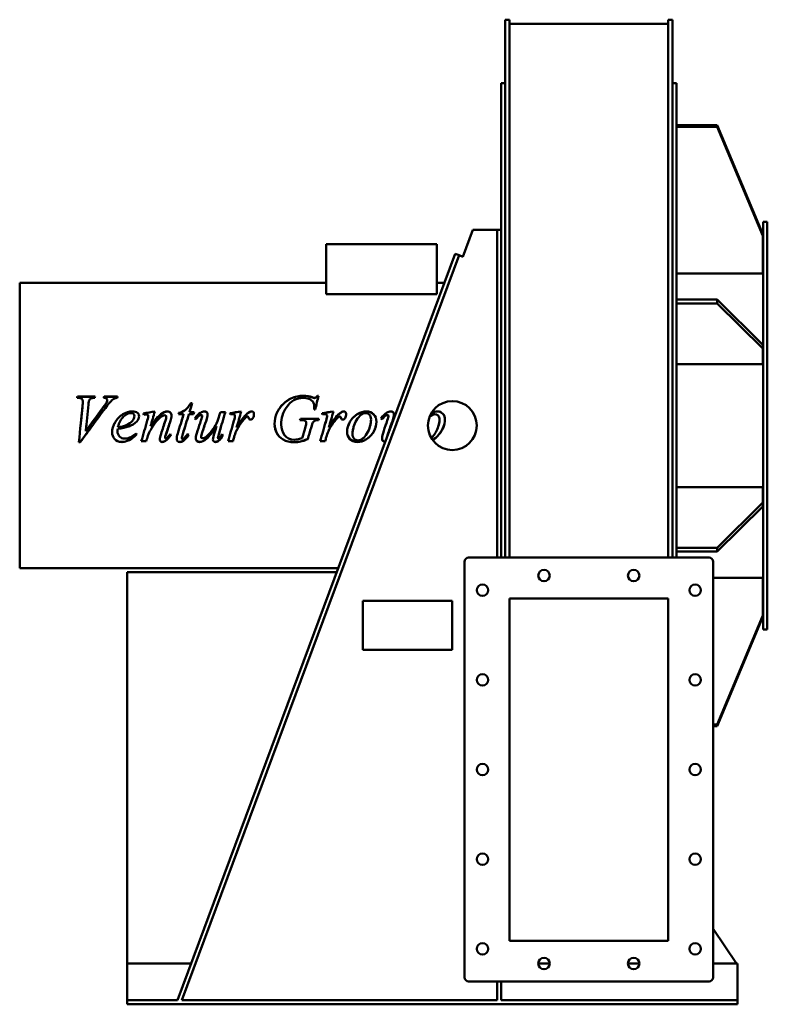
# Model space of a CAD drawing. Header units: millimetres. Extents: x 591 to 1509, y 139 to 1346.
import ezdxf

# ---------------------------------------------------------------- set-up
doc = ezdxf.new("R2010")
doc.units = ezdxf.units.MM
doc.header["$LTSCALE"] = 5
doc.layers.add('Widoczne (ISO)', color=7, linetype='Continuous', lineweight=50)

msp = doc.modelspace()

# ---------------------------------------------------------------- linework, layer by layer
at = {"layer": 'Widoczne (ISO)'}
for p, q in [((1187.2, 1346.5), (1187.2, 890.1)), ((1192.2, 1346.5), (1187.2, 1346.5)), ((1192.2, 890.1), (1192.2, 1346.5)), ((1192.2, 1341.5), (1387.2, 1341.5)), ((1387.2, 1346.5), (1387.2, 890.1)), ((1392.2, 1346.5), (1387.2, 1346.5)), ((1392.2, 890.1), (1392.2, 1346.5)), ((1182.2, 686.5), (1182.2, 1268.5)), ((1187.2, 1268.5), (1182.2, 1268.5)), ((1397.2, 1268.5), (1392.2, 1268.5)), ((1397.2, 686.5), (1397.2, 1268.5)), ((1447.2, 1217.2), (1397.2, 1217.2)), ((1397.2, 1215.2), (1447.2, 1215.2)), ((1503.2, 1083.2), (1447.2, 1217.2)), ((1447.2, 1217.2), (1447.2, 1215.2)), ((1447.2, 1215.2), (1503.2, 1081.3)), ((1135, 1055.7), (1147.2, 1088.5)), ((1147.2, 1088.5), (1177.2, 1088.5)), ((1177.2, 686.5), (1177.2, 1088.5)), ((1182.2, 1088.5), (1177.2, 1088.5)), ((1503.7, 1098.5), (1503.7, 598.5)), ((1503.7, 1098.5), (1508.7, 1098.5)), ((1508.7, 1098.5), (1508.7, 598.5)), ((1503.2, 1083.2), (1503.2, 1081.3)), ((1503.2, 1081.3), (1503.2, 1035.1)), ((1103.1, 1071.3), (967.3, 1071.3)), ((967.3, 1009.9), (967.3, 1071.3)), ((1103.1, 1009.9), (1103.1, 1071.3)), ((784.8, 143.5), (1125.7, 1059.2)), ((1130.4, 1057.4), (790.2, 143.5)), ((1125.7, 1059.2), (1130.4, 1057.4)), ((1135, 1055.7), (1130.4, 1057.4)), ((1135, 1055.7), (1135, 1055.7)), ((1135.1, 1055.7), (1135, 1055.7)), ((1135, 1055.7), (1135.1, 1055.7)), ((1503.7, 1051.5), (1503.2, 1051.5)), ((1503.2, 1035.1), (1397.2, 1035.1)), ((591.3, 1023.5), (591.3, 673.5)), ((591.3, 1023.5), (967.3, 1023.5)), ((1103.1, 1023.5), (1112.4, 1023.5)), ((1103.1, 1009.9), (967.3, 1009.9)), ((1447.2, 1003.1), (1397.2, 1003.1)), ((1503.2, 947.6), (1447.2, 1003.1)), ((1447.2, 1003.1), (1447.2, 998.5)), ((1397.2, 998.5), (1447.2, 998.5)), ((1447.2, 998.5), (1503.2, 943)), ((1503.2, 947.6), (1503.2, 943)), ((1503.2, 943), (1503.2, 923.9)), ((1503.2, 923.9), (1397.2, 923.9)), ((663.2, 882.5), (661.7, 882.5)), ((662.1, 884), (683.8, 884)), ((662.1, 883.8), (662.1, 884)), ((662.1, 883.8), (683.8, 883.8)), ((694.9, 884), (711.4, 884)), ((694.9, 883.8), (694.9, 884)), ((694.9, 883.8), (711.3, 883.8)), ((950.2, 883.1), (950.2, 883.3)), ((956.6, 885), (956.6, 885.2)), ((956.6, 885.2), (958, 885.2)), ((956.6, 885), (958, 885)), ((1187.2, 890.1), (1187.2, 851.7)), ((1192.2, 851.7), (1192.2, 890.1)), ((1387.2, 890.1), (1387.2, 851.7)), ((1392.2, 851.7), (1392.2, 890.1)), ((668.8, 878.2), (668.8, 878.3)), ((698.2, 877.4), (698.2, 877.5)), ((698.8, 879.5), (698.8, 879.7)), ((801.2, 875.8), (801.2, 876)), ((801.2, 876), (803, 876)), ((801.2, 875.8), (802.9, 875.8)), ((952.8, 872.4), (952.8, 872.6)), ((732.1, 860), (732.1, 860.1)), ((749.1, 860.1), (749.1, 860.2)), ((771.1, 859.3), (771.1, 859.3)), ((792.4, 862.4), (786.2, 862.4)), ((786.6, 863.9), (786.6, 864)), ((792.4, 862.3), (792.4, 862.4)), ((804.6, 862.4), (798.9, 862.4)), ((799.7, 865), (805.3, 865)), ((799.7, 864.9), (799.7, 865)), ((799.7, 864.9), (805.3, 864.9)), ((813, 864.1), (813, 864.2)), ((815.2, 860.3), (815.2, 860.3)), ((836.6, 861.6), (836.6, 861.6)), ((837.5, 864.9), (837.5, 865)), ((837.5, 865), (843.7, 865)), ((837.5, 864.9), (843.7, 864.9)), ((855.4, 860.6), (855.4, 860.7)), ((953.9, 868.1), (952.5, 868.1)), ((968.5, 860.6), (968.5, 860.7)), ((1041.6, 864.1), (1041.6, 864.2)), ((1043.8, 860.3), (1043.8, 860.3)), ((721.8, 848.9), (721.8, 848.9)), ((724.5, 847.2), (724.5, 847.2)), ((751.9, 847.7), (751.9, 847.7)), ((832.8, 848), (832.8, 848)), ((936.3, 855.3), (935.2, 855.3)), ((935.7, 856.9), (958.5, 856.9)), ((935.7, 856.8), (935.7, 856.9)), ((935.7, 856.8), (958.5, 856.8)), ((942.9, 851.9), (942.9, 851.9)), ((948.9, 845.8), (948.9, 845.8)), ((1187.2, 686.5), (1187.2, 851.7)), ((1192.2, 686.5), (1192.2, 851.7)), ((1387.2, 686.5), (1387.2, 851.7)), ((1392.2, 686.5), (1392.2, 851.7)), ((672.3, 841.8), (672.3, 841.8)), ((711.3, 841.2), (711.3, 841.2)), ((711.5, 844.6), (711.5, 844.6)), ((748.6, 836), (748.6, 836)), ((769.7, 833.8), (769.7, 833.8)), ((791.5, 838.6), (791.5, 838.6)), ((813.8, 834.6), (813.8, 834.6)), ((834.6, 833.7), (834.6, 833.6)), ((854.4, 834.5), (854.4, 834.4)), ((856.3, 839.9), (856.3, 839.9)), ((967.5, 834.5), (967.5, 834.4)), ((969.4, 839.9), (969.4, 839.9)), ((665.4, 828), (663.9, 828)), ((665.4, 828.2), (664, 828.2)), ((665.4, 828.2), (665.4, 828)), ((746.6, 829.4), (740.5, 829.4)), ((746.6, 829.3), (740.5, 829.3)), ((746.6, 829.4), (746.6, 829.3)), ((790.2, 833.4), (790.2, 833.3)), ((792.1, 829.9), (792.1, 829.8)), ((835.2, 829.8), (835.2, 829.7)), ((853.1, 829.4), (846.9, 829.4)), ((853.1, 829.3), (846.9, 829.3)), ((853.1, 829.4), (853.1, 829.3)), ((944.8, 832.1), (944.8, 832)), ((966.2, 829.4), (960, 829.4)), ((966.2, 829.3), (960, 829.3)), ((966.2, 829.4), (966.2, 829.3)), ((1397.2, 773.1), (1503.2, 773.1)), ((1503.2, 773.1), (1503.2, 754)), ((1503.2, 754), (1447.2, 698.5)), ((1447.2, 693.9), (1503.2, 749.4)), ((1503.2, 754), (1503.2, 749.4)), ((1447.2, 698.5), (1397.2, 698.5)), ((1397.2, 693.9), (1447.2, 693.9)), ((1447.2, 698.5), (1447.2, 693.9)), ((1137.2, 681.5), (1137.2, 171.5)), ((1437.2, 686.5), (1142.2, 686.5)), ((1442.2, 171.5), (1442.2, 681.5)), ((591.3, 673.5), (982.1, 673.5)), ((980.2, 668.5), (723.2, 668.5)), ((723.2, 188.5), (723.2, 668.5)), ((1442.2, 661.9), (1503.2, 661.9)), ((1503.2, 661.9), (1503.2, 615.7)), ((1503.7, 645.5), (1503.2, 645.5)), ((1012.2, 573.5), (1012.2, 633.5)), ((1012.2, 633.5), (1122.2, 633.5)), ((1122.2, 633.5), (1122.2, 573.5)), ((1192.2, 216.5), (1192.2, 636.5)), ((1192.2, 636.5), (1387.2, 636.5)), ((1387.2, 636.5), (1387.2, 216.5)), ((1503.2, 615.7), (1447.2, 481.8)), ((1447.2, 479.8), (1503.2, 613.8)), ((1503.2, 615.7), (1503.2, 613.8)), ((1503.7, 598.5), (1508.7, 598.5)), ((1122.2, 573.5), (1012.2, 573.5)), ((1447.2, 481.8), (1442.2, 481.8)), ((1442.2, 479.8), (1447.2, 479.8)), ((1447.2, 481.8), (1447.2, 479.8)), ((1442.2, 231.1), (1471, 188.5)), ((1387.2, 216.5), (1192.2, 216.5)), ((801.6, 188.5), (723.2, 188.5)), ((723.2, 188.5), (723.2, 143.5)), ((1241.7, 188.5), (1227.7, 188.5)), ((1351.7, 188.5), (1337.7, 188.5)), ((1472.2, 188.5), (1442.2, 188.5)), ((1472.2, 143.5), (1472.2, 188.5)), ((1142.2, 166.5), (1437.2, 166.5)), ((1177.2, 143.5), (1177.2, 166.5)), ((1182.2, 143.5), (1182.2, 166.5)), ((784.8, 143.5), (723.2, 143.5)), ((723.2, 138.5), (723.2, 143.5)), ((1472.2, 138.5), (723.2, 138.5)), ((1177.2, 143.5), (790.2, 143.5)), ((1472.2, 143.5), (1182.2, 143.5)), ((1472.2, 138.5), (1472.2, 143.5))]:
    msp.add_line(p, q, dxfattribs=at)
for centre, radius in [((1122.2, 848.5), 30), ((1234.7, 664.5), 7), ((1344.7, 664.5), 7), ((1159.2, 646.5), 7), ((1420.2, 646.5), 7), ((1159.2, 536.5), 7), ((1420.2, 536.5), 7), ((1159.2, 426.5), 7), ((1420.2, 426.5), 7), ((1159.2, 316.5), 7), ((1420.2, 316.5), 7), ((1159.2, 206.5), 7), ((1420.2, 206.5), 7), ((1234.7, 188.5), 7), ((1344.7, 188.5), 7)]:
    msp.add_circle(centre, radius, dxfattribs=at)
for centre, start, end in [((1142.2, 681.5), 90, 180), ((1437.2, 681.5), 0, 90), ((1142.2, 171.5), 180, 270), ((1437.2, 171.5), 270, 0)]:
    msp.add_arc(centre, 5, start, end, dxfattribs=at)
for points in [[(661.7, 882.5), (661.8, 883), (662, 883.5), (662.1, 884)], [(661.7, 882.5), (661.9, 883), (662, 883.4), (662.1, 883.8)], [(683.8, 884), (683.7, 883.5), (683.5, 883), (683.4, 882.5)], [(694.4, 882.5), (694.6, 883), (694.7, 883.5), (694.9, 884)], [(694.5, 882.5), (694.6, 883), (694.8, 883.4), (694.9, 883.8)], [(711, 882.5), (709.7, 882.4), (708.6, 882.2), (707.8, 881.8)], [(711.4, 884), (711.3, 883.5), (711.1, 883), (711, 882.5)], [(939.5, 882.5), (931, 882.5), (924, 878.7), (918.6, 870.9)], [(924.2, 881.8), (929.1, 884.1), (934.2, 885.2), (939.5, 885.2)], [(924.2, 881.6), (929.1, 883.9), (934.2, 885), (939.5, 885)], [(939.5, 885.2), (943.4, 885.2), (947, 884.6), (950.2, 883.3)], [(939.5, 885), (943.4, 885), (947, 884.4), (950.2, 883.1)], [(950.2, 883.3), (951.5, 882.8), (952.4, 882.5), (953, 882.5)], [(950.2, 883.1), (951.5, 882.6), (952.4, 882.3), (953, 882.3)], [(958, 885.2), (956.7, 879.6), (955.3, 873.9), (953.9, 868.1)], [(663.9, 828), (665.5, 843.2), (667, 858.6), (668.5, 873.7)], [(696.4, 870), (686.1, 856.1), (675.7, 842), (665.4, 828)], [(666, 848.5), (666.8, 856.9), (667.6, 865.3), (668.5, 873.5)], [(668.5, 873.7), (668.7, 876), (668.8, 877.5), (668.8, 878.3)], [(668.5, 873.5), (668.7, 875.8), (668.8, 877.4), (668.8, 878.2)], [(675.6, 874.5), (674.5, 863.7), (673.4, 852.7), (672.3, 841.8)], [(672.3, 841.8), (679.5, 851.5), (686.7, 861.3), (693.8, 871)], [(676.4, 879.5), (676.2, 878.9), (675.9, 877.2), (675.6, 874.5)], [(677.3, 848.5), (682.8, 856), (688.3, 863.5), (693.8, 870.9)], [(693.8, 871), (696.2, 874.2), (697.6, 876.3), (698.2, 877.5)], [(693.8, 870.9), (696.2, 874), (697.6, 876.2), (698.2, 877.4)], [(698.2, 877.5), (698.6, 878.4), (698.8, 879.1), (698.8, 879.7)], [(698.2, 877.4), (698.6, 878.2), (698.8, 878.9), (698.8, 879.5)], [(803, 876), (801.9, 872.3), (800.8, 868.7), (799.7, 865)], [(918.6, 870.9), (914.3, 864.7), (912.2, 857.7), (912.2, 850)], [(952.5, 868.1), (952.7, 870.1), (952.8, 871.6), (952.8, 872.6)], [(952.5, 868.1), (952.7, 870.1), (952.8, 871.5), (952.8, 872.4)], [(737.8, 860.1), (737.8, 857.8), (736.9, 855.7), (735.1, 853.6)], [(743.2, 863.4), (747.8, 864.3), (752.5, 865.1), (757.1, 865.9)], [(743.2, 863.3), (747.8, 864.2), (752.5, 865), (757.1, 865.8)], [(743.5, 861.9), (743.4, 862.4), (743.3, 862.9), (743.2, 863.4)], [(745, 862.2), (744.5, 862.1), (744, 862), (743.5, 861.9)], [(746.7, 862.3), (746.4, 862.3), (745.8, 862.3), (745, 862.2)], [(747.8, 854.7), (748.7, 857.7), (749.1, 859.5), (749.1, 860.2)], [(747.8, 854.6), (748.7, 857.6), (749.1, 859.5), (749.1, 860.1)], [(757.1, 865.9), (755.4, 859.9), (753.6, 853.8), (751.9, 847.7)], [(769.1, 861.2), (768.3, 861.2), (767.3, 860.9), (766.2, 860.2)], [(770.1, 854.6), (770.8, 856.6), (771.1, 858.2), (771.1, 859.3)], [(770.1, 854.6), (770.8, 856.7), (771.1, 858.2), (771.1, 859.3)], [(777.6, 860.6), (777.6, 859), (777.1, 856.9), (776.3, 854.2)], [(785.3, 839), (787.6, 846.8), (790, 854.6), (792.4, 862.4)], [(786.2, 862.4), (786.3, 862.9), (786.4, 863.5), (786.6, 864)], [(786.2, 862.4), (786.3, 862.9), (786.4, 863.4), (786.6, 863.9)], [(788.2, 848.5), (789.6, 853.1), (791, 857.7), (792.4, 862.3)], [(798.9, 862.4), (796.4, 854.5), (794, 846.5), (791.5, 838.6)], [(805.3, 865), (805.1, 864.1), (804.9, 863.3), (804.6, 862.4)], [(806, 857.3), (808.2, 860.4), (810.6, 862.7), (813, 864.2)], [(806, 857.3), (808.3, 860.4), (810.6, 862.6), (813, 864.1)], [(813, 864.2), (814.9, 865.3), (816.7, 865.9), (818.2, 865.9)], [(813, 864.1), (814.9, 865.3), (816.7, 865.8), (818.2, 865.8)], [(813.7, 854.7), (814.7, 857.7), (815.2, 859.5), (815.2, 860.3)], [(813.7, 854.7), (814.7, 857.7), (815.2, 859.6), (815.2, 860.3)], [(821.9, 861.9), (821.9, 860.4), (821.3, 857.9), (820, 854.1)], [(843.7, 865), (841.2, 856.8), (838.7, 848.7), (836.3, 840.5)], [(836.6, 861.6), (836.9, 862.8), (837.2, 863.9), (837.5, 865)], [(836.6, 861.6), (836.9, 862.7), (837.2, 863.8), (837.5, 864.9)], [(849.3, 863.7), (853.9, 864.4), (858.5, 865.2), (863.1, 865.9)], [(849.3, 863.6), (853.9, 864.3), (858.5, 865.1), (863.1, 865.8)], [(849.8, 862.2), (849.6, 862.7), (849.4, 863.2), (849.3, 863.7)], [(852.8, 862.6), (852.2, 862.6), (851.2, 862.5), (849.8, 862.2)], [(854.8, 861.9), (854.3, 862.4), (853.6, 862.6), (852.8, 862.6)], [(854.1, 854.5), (855, 857.4), (855.4, 859.5), (855.4, 860.7)], [(854.1, 854.4), (855, 857.3), (855.4, 859.4), (855.4, 860.6)], [(855.4, 860.7), (855.4, 861.2), (855.2, 861.6), (854.8, 861.9)], [(863.1, 865.9), (861.2, 859.4), (859.4, 852.8), (857.5, 846.2)], [(857.5, 846.2), (862.3, 854.3), (866.6, 860), (870.5, 863.2)], [(858.8, 848.5), (863.1, 855.3), (867, 860.2), (870.5, 863.1)], [(869.7, 859.4), (869, 859), (868, 858), (866.6, 856.2)], [(871, 859.7), (870.6, 859.7), (870.1, 859.6), (869.7, 859.4)], [(870.5, 863.2), (872.7, 865), (874.5, 865.9), (875.9, 865.9)], [(870.5, 863.1), (872.7, 864.9), (874.5, 865.8), (875.9, 865.8)], [(871.8, 859.4), (871.6, 859.6), (871.3, 859.7), (871, 859.7)], [(872.2, 858.4), (872.1, 858.9), (872, 859.3), (871.8, 859.4)], [(877.4, 857.8), (876.8, 856.5), (875.8, 855.9), (874.6, 855.9)], [(878.8, 862.8), (878.8, 861.1), (878.3, 859.4), (877.4, 857.8)], [(962.4, 863.7), (967, 864.4), (971.6, 865.2), (976.2, 865.9)], [(962.4, 863.6), (967, 864.3), (971.6, 865.1), (976.2, 865.8)], [(962.9, 862.2), (962.7, 862.7), (962.5, 863.2), (962.4, 863.7)], [(965.9, 862.6), (965.3, 862.6), (964.3, 862.5), (962.9, 862.2)], [(967.9, 861.9), (967.4, 862.4), (966.7, 862.6), (965.9, 862.6)], [(967.2, 854.5), (968.1, 857.4), (968.5, 859.5), (968.5, 860.7)], [(967.2, 854.4), (968.1, 857.3), (968.5, 859.4), (968.5, 860.6)], [(968.5, 860.7), (968.5, 861.2), (968.3, 861.6), (967.9, 861.9)], [(976.2, 865.9), (974.4, 859.4), (972.5, 852.8), (970.6, 846.2)], [(970.6, 846.2), (975.4, 854.3), (979.7, 860), (983.6, 863.2)], [(971.9, 848.5), (976.2, 855.3), (980.1, 860.2), (983.6, 863.1)], [(982.8, 859.4), (982.1, 859), (981.1, 858), (979.7, 856.2)], [(984.1, 859.7), (983.7, 859.7), (983.2, 859.6), (982.8, 859.4)], [(983.6, 863.2), (985.8, 865), (987.6, 865.9), (989, 865.9)], [(983.6, 863.1), (985.8, 864.9), (987.6, 865.8), (989, 865.8)], [(984.9, 859.4), (984.7, 859.6), (984.4, 859.7), (984.1, 859.7)], [(985.3, 858.4), (985.2, 858.9), (985.1, 859.3), (984.9, 859.4)], [(990.5, 857.8), (989.9, 856.5), (988.9, 855.9), (987.7, 855.9)], [(991.9, 862.8), (991.9, 861.1), (991.4, 859.4), (990.5, 857.8)], [(1034.6, 857.3), (1036.8, 860.4), (1039.2, 862.7), (1041.6, 864.2)], [(1034.6, 857.3), (1036.8, 860.4), (1039.2, 862.6), (1041.6, 864.1)], [(1041.6, 864.2), (1043.5, 865.3), (1045.2, 865.9), (1046.8, 865.9)], [(1041.6, 864.1), (1043.5, 865.3), (1045.2, 865.8), (1046.8, 865.8)], [(1042.3, 854.7), (1043.3, 857.7), (1043.8, 859.5), (1043.8, 860.3)], [(1042.3, 854.7), (1043.3, 857.7), (1043.8, 859.6), (1043.8, 860.3)], [(1050.5, 861.9), (1050.5, 860.4), (1049.9, 857.9), (1048.6, 854.1)], [(1101.3, 862.4), (1098.9, 862.4), (1096.6, 861.3), (1094.2, 859.1)], [(680.5, 848.5), (675.5, 841.7), (670.5, 834.9), (665.4, 828.2)], [(673, 848.5), (672.8, 846.3), (672.6, 844), (672.3, 841.8)], [(724.5, 847.2), (721.4, 846.1), (717.1, 845.2), (711.5, 844.6)], [(724.5, 847.2), (721.4, 846.1), (717.1, 845.2), (711.5, 844.6)], [(711.8, 846.5), (715.9, 847), (719.2, 847.8), (721.8, 848.9)], [(712.4, 848.5), (712.2, 847.9), (712, 847.2), (711.8, 846.6)], [(711.8, 846.6), (711.8, 846.6), (711.8, 846.6), (711.8, 846.6)], [(720.9, 848.5), (721.2, 848.6), (721.5, 848.7), (721.8, 848.9)], [(735.1, 853.6), (732.7, 851), (729.2, 848.8), (724.5, 847.2)], [(727.8, 848.5), (726.8, 848), (725.7, 847.6), (724.5, 847.2)], [(740.5, 829.3), (743, 837.7), (745.4, 846.2), (747.8, 854.7)], [(746.1, 848.5), (746.6, 850.5), (747.2, 852.6), (747.8, 854.6)], [(752.1, 848.5), (752, 848.2), (752, 847.9), (751.9, 847.7)], [(755.2, 848.5), (754.2, 847), (753.1, 845.3), (752, 843.5)], [(764.7, 838.3), (766.5, 843.8), (768.3, 849.2), (770.1, 854.6)], [(768, 848.5), (768.7, 850.5), (769.4, 852.6), (770.1, 854.6)], [(776.3, 854.2), (774.4, 848.6), (772.5, 842.9), (770.7, 837.3)], [(774.4, 848.5), (773.1, 844.8), (771.9, 841.1), (770.7, 837.4)], [(794.6, 848.5), (793.6, 845.2), (792.5, 841.9), (791.5, 838.6)], [(807.3, 856.4), (806.9, 856.7), (806.4, 857), (806, 857.3)], [(809.5, 842.2), (810.9, 846.4), (812.3, 850.5), (813.7, 854.7)], [(811.6, 848.5), (812.3, 850.6), (813, 852.6), (813.7, 854.7)], [(820, 854.1), (818.6, 849.8), (817.1, 845.5), (815.6, 841.2)], [(818.1, 848.5), (817.3, 846.1), (816.4, 843.7), (815.6, 841.2)], [(828.9, 835.1), (829.4, 837), (830.7, 841.3), (832.8, 848)], [(838.7, 848.5), (837.9, 845.8), (837.1, 843.2), (836.3, 840.5)], [(846.9, 829.3), (849.3, 837.6), (851.7, 846.1), (854.1, 854.5)], [(852.4, 848.5), (853, 850.5), (853.5, 852.4), (854.1, 854.4)], [(859.2, 846), (858.1, 844.2), (857.1, 842.2), (856.3, 839.9)], [(859.2, 846), (858.1, 844.2), (857.1, 842.1), (856.3, 839.9)], [(858.1, 848.5), (857.9, 847.7), (857.7, 847), (857.5, 846.2)], [(857.5, 846.2), (857.5, 846.2), (857.5, 846.3), (857.5, 846.3)], [(866.6, 856.2), (864.3, 853.6), (861.9, 850.2), (859.2, 846)], [(860.9, 848.5), (860.3, 847.7), (859.8, 846.9), (859.2, 846)], [(912.2, 850), (912.2, 849.5), (912.2, 849), (912.2, 848.5)], [(935.2, 855.3), (935.4, 855.8), (935.5, 856.4), (935.7, 856.9)], [(935.2, 855.3), (935.4, 855.8), (935.5, 856.3), (935.7, 856.8)], [(941.9, 854.1), (940.7, 854.9), (938.9, 855.3), (936.3, 855.3)], [(938, 833.1), (939.4, 837.8), (940.7, 842.5), (942, 847.2)], [(942.9, 851.9), (942.9, 852.9), (942.6, 853.6), (941.9, 854.1)], [(942, 847.2), (942.6, 849.2), (942.9, 850.7), (942.9, 851.9)], [(942.4, 848.5), (942.7, 849.9), (942.9, 851), (942.9, 851.9)], [(948.9, 845.8), (947.5, 841.2), (946.2, 836.6), (944.8, 832.1)], [(948.9, 845.8), (947.5, 841.2), (946.2, 836.6), (944.8, 832)], [(951.1, 852.2), (950.6, 851.5), (949.9, 849.4), (948.9, 845.8)], [(949.7, 848.5), (949.4, 847.7), (949.2, 846.8), (948.9, 845.8)], [(958.5, 856.9), (958.4, 856.4), (958.2, 855.8), (958.1, 855.3)], [(960, 829.3), (962.4, 837.6), (964.8, 846.1), (967.2, 854.5)], [(965.5, 848.5), (966.1, 850.5), (966.6, 852.4), (967.2, 854.4)], [(972.3, 846), (971.2, 844.2), (970.2, 842.2), (969.4, 839.9)], [(972.3, 846), (971.2, 844.2), (970.2, 842.1), (969.4, 839.9)], [(971.2, 848.5), (971, 847.7), (970.8, 847), (970.6, 846.2)], [(970.6, 846.2), (970.6, 846.2), (970.6, 846.3), (970.6, 846.3)], [(979.7, 856.2), (977.4, 853.6), (975, 850.2), (972.3, 846)], [(974, 848.5), (973.4, 847.7), (972.9, 846.9), (972.3, 846)], [(1001.5, 848.5), (1000.3, 845.1), (999.7, 841.8), (999.7, 838.4)], [(1021.4, 848.5), (1022.1, 851), (1022.4, 853.5), (1022.4, 856)], [(1022.4, 856), (1022.4, 856), (1022.4, 856), (1022.4, 856)], [(1035.9, 856.4), (1035.4, 856.7), (1035, 857), (1034.6, 857.3)], [(1038.1, 842.2), (1039.5, 846.4), (1040.9, 850.5), (1042.3, 854.7)], [(1040.2, 848.5), (1040.9, 850.6), (1041.6, 852.6), (1042.3, 854.7)], [(1048.6, 854.1), (1047.1, 849.8), (1045.7, 845.5), (1044.2, 841.2)], [(1046.7, 848.5), (1045.9, 846.1), (1045, 843.7), (1044.2, 841.2)], [(1105.3, 848.5), (1106, 850.9), (1106.4, 853.3), (1106.4, 855.7)], [(1106.4, 855.7), (1106.4, 855.7), (1106.4, 855.7), (1106.4, 855.7)], [(711.5, 844.6), (711.4, 843.3), (711.3, 842.1), (711.3, 841.2)], [(711.5, 844.6), (711.4, 843.2), (711.3, 842.1), (711.3, 841.2)], [(734.9, 837.8), (728.5, 831.5), (722.4, 828.3), (716.6, 828.3)], [(734.1, 839), (734.4, 838.6), (734.7, 838.2), (734.9, 837.8)], [(748.6, 836), (747.9, 833.8), (747.2, 831.6), (746.6, 829.4)], [(748.6, 836), (747.9, 833.7), (747.2, 831.5), (746.6, 829.3)], [(752, 843.5), (750.6, 841.2), (749.5, 838.7), (748.6, 836)], [(752, 843.5), (750.6, 841.2), (749.5, 838.7), (748.6, 836)], [(763.1, 831.7), (763.1, 833), (763.6, 835.2), (764.7, 838.3)], [(770.7, 837.4), (770, 835.4), (769.7, 834.3), (769.7, 833.8)], [(770.7, 837.3), (770, 835.4), (769.7, 834.2), (769.7, 833.8)], [(777, 837.4), (774.6, 833.9), (772.4, 831.4), (770.3, 830)], [(777, 837.3), (774.6, 833.8), (772.4, 831.3), (770.3, 829.9)], [(771.6, 833), (772.9, 834.1), (774.3, 835.8), (775.8, 838.1)], [(775.8, 838.1), (776.2, 837.8), (776.6, 837.6), (777, 837.3)], [(783.9, 832.3), (783.9, 833.7), (784.3, 836), (785.3, 839)], [(791.5, 838.6), (790.6, 835.9), (790.2, 834.2), (790.2, 833.4)], [(791.5, 838.6), (790.6, 835.8), (790.2, 834.1), (790.2, 833.3)], [(798.7, 837.3), (796.4, 833.7), (794.2, 831.3), (792.1, 829.9)], [(798.7, 837.3), (796.4, 833.7), (794.2, 831.2), (792.1, 829.8)], [(793.5, 833.3), (794.1, 833.8), (795.4, 835.5), (797.4, 838.2)], [(797.4, 838.2), (797.8, 837.9), (798.3, 837.6), (798.7, 837.3)], [(807.3, 832.9), (807.3, 834.9), (808, 838), (809.5, 842.2)], [(815.6, 841.2), (814.4, 837.8), (813.8, 835.6), (813.8, 834.6)], [(815.6, 841.2), (814.4, 837.7), (813.8, 835.5), (813.8, 834.6)], [(828.4, 831.5), (828.4, 832.4), (828.6, 833.7), (828.9, 835.1)], [(836.3, 840.5), (835.2, 836.9), (834.6, 834.6), (834.6, 833.7)], [(836.3, 840.5), (835.2, 836.8), (834.6, 834.5), (834.6, 833.6)], [(840.9, 836.9), (839.1, 833.6), (837.2, 831.3), (835.2, 829.8)], [(840.9, 836.8), (839.1, 833.6), (837.2, 831.2), (835.2, 829.7)], [(839.7, 837.8), (840.1, 837.5), (840.5, 837.2), (840.9, 836.8)], [(854.4, 834.5), (853.9, 832.8), (853.5, 831.1), (853.1, 829.4)], [(854.4, 834.4), (853.9, 832.7), (853.5, 831), (853.1, 829.3)], [(856.3, 839.9), (855.2, 836.9), (854.5, 835.1), (854.4, 834.5)], [(856.3, 839.9), (855.2, 836.8), (854.5, 835), (854.4, 834.4)], [(967.5, 834.5), (967, 832.8), (966.6, 831.1), (966.2, 829.4)], [(967.5, 834.4), (967, 832.7), (966.6, 831), (966.2, 829.3)], [(969.4, 839.9), (968.3, 836.9), (967.6, 835.1), (967.5, 834.5)], [(969.4, 839.9), (968.3, 836.8), (967.6, 835), (967.5, 834.4)], [(999.7, 838.4), (999.7, 838.4), (999.7, 838.4), (999.7, 838.4)], [(1035.9, 832.9), (1035.9, 834.9), (1036.6, 838), (1038.1, 842.2)], [(1044.2, 841.2), (1043.3, 838.7), (1042.7, 836.8), (1042.5, 835.7)], [(1044.2, 841.2), (1043.3, 838.8), (1042.8, 837), (1042.5, 835.8)], [(770.3, 830), (768.8, 829), (767.4, 828.5), (766.3, 828.5)], [(770.3, 829.9), (768.8, 828.9), (767.4, 828.3), (766.3, 828.3)], [(770.6, 832.5), (770.9, 832.5), (771.2, 832.6), (771.6, 833)], [(792.1, 829.9), (790.6, 828.9), (789.2, 828.5), (787.7, 828.5)], [(792.1, 829.8), (790.6, 828.8), (789.2, 828.3), (787.7, 828.3)], [(791.2, 831.9), (791.8, 831.9), (792.5, 832.4), (793.5, 833.3)], [(835.2, 829.8), (833.9, 828.9), (832.6, 828.5), (831.4, 828.5)], [(835.2, 829.7), (833.9, 828.8), (832.6, 828.3), (831.4, 828.3)]]:
    msp.add_open_spline(points, degree=3, dxfattribs=at)
for points, knots in [([(668.8, 878.3), (668.8, 879.6), (668.3, 880.6), (667.4, 881.4), (666.5, 882.1), (665.1, 882.5), (663.2, 882.5)], [0, 0, 0, 0, 1, 1, 1, 2, 2, 2, 2]), ([(683.4, 882.5), (681, 882.5), (679.4, 882.3), (678.5, 881.8), (677.7, 881.4), (677, 880.6), (676.4, 879.5)], [0, 0, 0, 0, 1, 1, 1, 2, 2, 2, 2]), ([(698.8, 879.7), (698.8, 880.4), (698.5, 881), (697.9, 881.6), (697.3, 882.1), (696.1, 882.4), (694.4, 882.5)], [0, 0, 0, 0, 1, 1, 1, 2, 2, 2, 2]), ([(952.8, 872.6), (952.8, 875.2), (951.6, 877.5), (949.3, 879.5), (946.9, 881.5), (943.6, 882.5), (939.5, 882.5)], [0, 0, 0, 0, 1, 1, 1, 2, 2, 2, 2]), ([(953, 882.5), (953.7, 882.5), (954.2, 882.7), (954.7, 883), (955.2, 883.3), (955.8, 884.1), (956.6, 885.2)], [0, 0, 0, 0, 1, 1, 1, 2, 2, 2, 2]), ([(953, 882.3), (953.7, 882.3), (954.2, 882.5), (954.7, 882.8), (955.2, 883.1), (955.8, 883.9), (956.6, 885)], [0, 0, 0, 0, 1, 1, 1, 2, 2, 2, 2]), ([(707.8, 881.8), (706.3, 881.1), (704.9, 880), (703.4, 878.6), (701.9, 877.2), (699.6, 874.4), (696.4, 870)], [0, 0, 0, 0, 1, 1, 1, 2, 2, 2, 2]), ([(786.6, 864), (789.6, 864.8), (792.1, 866), (794.2, 867.6), (796.2, 869.2), (798.6, 872), (801.2, 876)], [0, 0, 0, 0, 1, 1, 1, 2, 2, 2, 2]), ([(786.6, 863.9), (789.6, 864.7), (792.1, 865.9), (794.2, 867.5), (796.2, 869.1), (798.6, 871.9), (801.2, 875.8)], [0, 0, 0, 0, 1, 1, 1, 2, 2, 2, 2]), ([(904, 850.5), (904, 855.3), (905, 859.8), (907, 864.1), (909, 868.4), (911.5, 872), (914.5, 874.9), (917.5, 877.8), (920.7, 880.1), (924.2, 881.8)], [0, 0, 0, 0, 1, 1, 1, 2, 2, 2, 3, 3, 3, 3]), ([(904, 850.5), (904, 855.3), (905, 859.8), (907, 864), (909, 868.2), (911.5, 871.8), (914.5, 874.7), (917.5, 877.7), (920.7, 879.9), (924.2, 881.6)], [0.000822, 0.000822, 0.000822, 0.000822, 1, 1, 1, 2, 2, 2, 3, 3, 3, 3]), ([(704.7, 840.3), (704.7, 844.3), (705.9, 848.4), (708.4, 852.6), (710.9, 856.8), (714, 860.1), (717.8, 862.4), (721.5, 864.8), (725.4, 865.9), (729.4, 865.9)], [0, 0, 0, 0, 1, 1, 1, 2, 2, 2, 3, 3, 3, 3]), ([(706.3, 848.5), (706.9, 849.9), (707.6, 851.2), (708.4, 852.6), (710.9, 856.8), (714, 860), (717.8, 862.4), (721.5, 864.7), (725.4, 865.8), (729.4, 865.8)], [0.670473, 0.670473, 0.670473, 0.670473, 1, 1, 1, 2, 2, 2, 3, 3, 3, 3]), ([(727.8, 863.9), (725, 863.9), (722, 862.5), (718.8, 859.5), (715.6, 856.6), (713.3, 852.3), (711.8, 846.5)], [0, 0, 0, 0, 1, 1, 1, 2, 2, 2, 2]), ([(721.8, 848.9), (725.2, 850.4), (727.8, 852.2), (729.5, 854.2), (731.2, 856.3), (732.1, 858.3), (732.1, 860.1)], [0, 0, 0, 0, 1, 1, 1, 2, 2, 2, 2]), ([(721.8, 848.9), (725.2, 850.4), (727.8, 852.1), (729.5, 854.2), (731.2, 856.2), (732.1, 858.2), (732.1, 860)], [0, 0, 0, 0, 1, 1, 1, 2, 2, 2, 2]), ([(732.1, 860.1), (732.1, 861.2), (731.7, 862.2), (731, 862.9), (730.2, 863.6), (729.2, 863.9), (727.8, 863.9)], [0, 0, 0, 0, 1, 1, 1, 2, 2, 2, 2]), ([(729.4, 865.9), (732.2, 865.9), (734.4, 865.3), (735.7, 864.2), (737.1, 863), (737.8, 861.6), (737.8, 860.1)], [0, 0, 0, 0, 1, 1, 1, 2, 2, 2, 2]), ([(729.4, 865.8), (732.2, 865.8), (734.4, 865.3), (735.7, 864.1), (737.1, 862.9), (737.8, 861.6), (737.8, 860)], [0, 0, 0, 0, 1, 1, 1, 1.993744, 1.993744, 1.993744, 1.993744]), ([(749.1, 860.2), (749.1, 860.7), (748.9, 861.2), (748.4, 861.7), (747.9, 862.1), (747.4, 862.3), (746.7, 862.3)], [0, 0, 0, 0, 1, 1, 1, 2, 2, 2, 2]), ([(751.9, 847.7), (757.3, 855.1), (761.4, 860), (764.3, 862.4), (767.2, 864.8), (769.9, 865.9), (772.6, 865.9)], [0, 0, 0, 0, 1, 1, 1, 2, 2, 2, 2]), ([(766.2, 860.2), (764, 859), (761.8, 857), (759.4, 854.2), (757.1, 851.4), (754.6, 847.8), (752, 843.5)], [0, 0, 0, 0, 1, 1, 1, 2, 2, 2, 2]), ([(752.5, 848.5), (757.3, 855), (761, 859.5), (763.7, 861.9), (763.9, 862), (764.1, 862.2), (764.3, 862.3), (767.2, 864.7), (769.9, 865.8), (772.6, 865.8)], [0.037632, 0.037632, 0.037632, 0.037632, 0.939271, 0.939271, 0.939271, 1, 1, 1, 2, 2, 2, 2]), ([(771.1, 859.3), (771.1, 859.9), (770.9, 860.3), (770.5, 860.7), (770.1, 861), (769.7, 861.2), (769.1, 861.2)], [0, 0, 0, 0, 1, 1, 1, 2, 2, 2, 2]), ([(772.6, 865.9), (774, 865.9), (775.2, 865.4), (776.2, 864.5), (777.1, 863.5), (777.6, 862.2), (777.6, 860.6)], [0, 0, 0, 0, 1, 1, 1, 2, 2, 2, 2]), ([(772.6, 865.8), (774, 865.8), (775.2, 865.3), (776.2, 864.4), (777.1, 863.4), (777.6, 862.1), (777.6, 860.6)], [0, 0, 0, 0, 1, 1, 1, 1.992836, 1.992836, 1.992836, 1.992836]), ([(813.9, 861.5), (813.2, 861.5), (812.6, 861.3), (811.9, 860.9), (811.2, 860.5), (809.7, 859), (807.3, 856.4)], [0, 0, 0, 0, 1, 1, 1, 2, 2, 2, 2]), ([(815.2, 860.3), (815.2, 860.6), (815.1, 860.9), (814.8, 861.1), (814.6, 861.4), (814.3, 861.5), (813.9, 861.5)], [0, 0, 0, 0, 1, 1, 1, 2, 2, 2, 2]), ([(815.7, 832.9), (816.6, 832.9), (817.8, 833.3), (819.3, 834.2), (820.8, 835.1), (822.8, 837), (825.3, 840.1), (827.8, 843.2), (829.8, 846.1), (831.5, 848.8), (833.1, 851.5), (834.8, 855.8), (836.6, 861.6)], [0, 0, 0, 0, 1, 1, 1, 2, 2, 2, 3, 3, 3, 4, 4, 4, 4]), ([(818.2, 865.9), (819.3, 865.9), (820.2, 865.5), (820.9, 864.8), (821.6, 864), (821.9, 863.1), (821.9, 861.9)], [0, 0, 0, 0, 1, 1, 1, 2, 2, 2, 2]), ([(818.2, 865.8), (819.3, 865.8), (820.2, 865.5), (820.9, 864.7), (821.6, 863.9), (821.9, 863), (821.9, 861.9)], [0, 0, 0, 0, 1, 1, 1, 1.988636, 1.988636, 1.988636, 1.988636]), ([(831.3, 848.5), (831.3, 848.6), (831.4, 848.7), (831.5, 848.8), (833.1, 851.5), (834.8, 855.7), (836.6, 861.6)], [2.963983, 2.963983, 2.963983, 2.963983, 3, 3, 3, 4, 4, 4, 4]), ([(874.6, 855.9), (874, 855.9), (873.4, 856.1), (873, 856.5), (872.6, 856.9), (872.3, 857.6), (872.2, 858.4)], [0, 0, 0, 0, 1, 1, 1, 2, 2, 2, 2]), ([(875.9, 865.9), (876.8, 865.9), (877.5, 865.7), (878, 865.1), (878.5, 864.6), (878.8, 863.9), (878.8, 862.8)], [0, 0, 0, 0, 1, 1, 1, 2, 2, 2, 2]), ([(875.9, 865.8), (876.8, 865.8), (877.5, 865.6), (878, 865.1), (878.5, 864.5), (878.8, 863.8), (878.8, 862.8)], [0, 0, 0, 0, 1, 1, 1, 1.988274, 1.988274, 1.988274, 1.988274]), ([(987.7, 855.9), (987.1, 855.9), (986.5, 856.1), (986.1, 856.5), (985.7, 856.9), (985.4, 857.6), (985.3, 858.4)], [0, 0, 0, 0, 1, 1, 1, 2, 2, 2, 2]), ([(989, 865.9), (989.9, 865.9), (990.6, 865.7), (991.1, 865.1), (991.6, 864.6), (991.9, 863.9), (991.9, 862.8)], [0, 0, 0, 0, 1, 1, 1, 2, 2, 2, 2]), ([(989, 865.8), (989.9, 865.8), (990.6, 865.6), (991.1, 865.1), (991.6, 864.5), (991.9, 863.8), (991.9, 862.8)], [0, 0, 0, 0, 1, 1, 1, 1.988274, 1.988274, 1.988274, 1.988274]), ([(993, 841), (993, 845), (994.2, 849), (996.5, 853), (998.8, 857), (1001.8, 860.1), (1005.6, 862.5), (1009.5, 864.8), (1013.2, 865.9), (1016.7, 865.9)], [0, 0, 0, 0, 1, 1, 1, 2, 2, 2, 3, 3, 3, 3]), ([(994.4, 848.5), (994.9, 850), (995.6, 851.5), (996.5, 853), (998.8, 856.9), (1001.8, 860.1), (1005.6, 862.4), (1009.5, 864.7), (1013.2, 865.8), (1016.7, 865.8)], [0.625205, 0.625205, 0.625205, 0.625205, 1, 1, 1, 2, 2, 2, 3, 3, 3, 3]), ([(1015.7, 863.8), (1011.8, 863.8), (1008.1, 861), (1004.7, 855.3), (1001.4, 849.6), (999.7, 844), (999.7, 838.4)], [0, 0, 0, 0, 1, 1, 1, 2, 2, 2, 2]), ([(1022.4, 856.1), (1022.4, 858.6), (1021.8, 860.5), (1020.5, 861.8), (1019.3, 863.2), (1017.7, 863.8), (1015.7, 863.8)], [0, 0, 0, 0, 1, 1, 1, 2, 2, 2, 2]), ([(1016.7, 865.9), (1020.3, 865.9), (1023.3, 864.8), (1025.6, 862.4), (1027.9, 860.1), (1029, 857), (1029, 853.3)], [0, 0, 0, 0, 1, 1, 1, 2, 2, 2, 2]), ([(1016.7, 865.8), (1020.3, 865.8), (1023.3, 864.7), (1025.6, 862.3), (1027.9, 860), (1029, 857), (1029, 853.3)], [0, 0, 0, 0, 1, 1, 1, 1.998851, 1.998851, 1.998851, 1.998851]), ([(1042.5, 861.5), (1041.8, 861.5), (1041.1, 861.3), (1040.5, 860.9), (1039.8, 860.5), (1038.3, 859), (1035.9, 856.4)], [0, 0, 0, 0, 1, 1, 1, 2, 2, 2, 2]), ([(1043.8, 860.3), (1043.8, 860.6), (1043.7, 860.9), (1043.4, 861.1), (1043.1, 861.4), (1042.8, 861.5), (1042.5, 861.5)], [0, 0, 0, 0, 1, 1, 1, 2, 2, 2, 2]), ([(1046.8, 865.9), (1047.9, 865.9), (1048.8, 865.5), (1049.5, 864.8), (1050.2, 864), (1050.5, 863.1), (1050.5, 861.9)], [0, 0, 0, 0, 1, 1, 1, 2, 2, 2, 2]), ([(1046.8, 865.8), (1047.9, 865.8), (1048.8, 865.5), (1049.5, 864.7), (1050.2, 863.9), (1050.5, 863), (1050.5, 861.9)], [0, 0, 0, 0, 1, 1, 1, 1.988636, 1.988636, 1.988636, 1.988636]), ([(1096, 863), (1096.4, 863.3), (1096.8, 863.5), (1097.2, 863.8), (1099.5, 865.1), (1101.9, 865.8), (1104.3, 865.8)], [0.827063, 0.827063, 0.827063, 0.827063, 1, 1, 1, 2, 2, 2, 2]), ([(1096.1, 863.1), (1096.4, 863.4), (1096.8, 863.6), (1097.2, 863.9), (1099.5, 865.2), (1101.9, 865.9), (1104.3, 865.9)], [0.837628, 0.837628, 0.837628, 0.837628, 1, 1, 1, 2, 2, 2, 2]), ([(1106.4, 855.7), (1106.4, 857.9), (1105.9, 859.5), (1104.9, 860.7), (1103.9, 861.8), (1102.7, 862.4), (1101.3, 862.4)], [0, 0, 0, 0, 1, 1, 1, 2, 2, 2, 2]), ([(1104.3, 865.9), (1106.7, 865.9), (1108.7, 865), (1110.5, 863.1), (1112.2, 861.2), (1113, 858.7), (1113, 855.7)], [0, 0, 0, 0, 1, 1, 1, 2, 2, 2, 2]), ([(1104.3, 865.8), (1106.7, 865.8), (1108.7, 864.9), (1110.5, 863), (1112.2, 861.1), (1113, 858.7), (1113, 855.6)], [0, 0, 0, 0, 1, 1, 1, 1.997924, 1.997924, 1.997924, 1.997924]), ([(832.8, 848), (828, 840.5), (824, 835.4), (820.8, 832.6), (817.6, 829.8), (814.6, 828.5), (811.9, 828.5)], [0, 0, 0, 0, 1, 1, 1, 2, 2, 2, 2]), ([(832.8, 848), (828, 840.5), (824, 835.3), (820.8, 832.5), (817.6, 829.7), (814.6, 828.3), (811.9, 828.3)], [0, 0, 0, 0, 1, 1, 1, 2, 2, 2, 2]), ([(928.7, 828), (922.9, 828), (918.2, 829.1), (914.6, 831.3), (911, 833.4), (908.3, 836.3), (906.6, 839.9), (904.9, 843.5), (904, 847), (904, 850.5)], [0, 0, 0, 0, 1, 1, 1, 2, 2, 2, 3, 3, 3, 3]), ([(928.7, 828.2), (922.9, 828.2), (918.2, 829.2), (914.6, 831.4), (911, 833.5), (908.3, 836.4), (906.6, 839.9), (905.2, 842.8), (904.4, 845.7), (904.1, 848.5)], [0, 0, 0, 0, 1, 1, 1, 2, 2, 2, 2.807439, 2.807439, 2.807439, 2.807439]), ([(912.2, 850), (912.2, 844.9), (913.5, 840.5), (916.2, 836.7), (918.9, 833), (923, 831.2), (928.6, 831.2)], [0, 0, 0, 0, 1, 1, 1, 2, 2, 2, 2]), ([(958.1, 855.3), (956, 855.3), (954.5, 855), (953.5, 854.6), (952.6, 854.1), (951.8, 853.3), (951.1, 852.2)], [0, 0, 0, 0, 1, 1, 1, 2, 2, 2, 2]), ([(1029, 853.3), (1029, 849.2), (1028, 845.2), (1025.8, 841.2), (1023.6, 837.3), (1020.6, 834.1), (1016.8, 831.8), (1013, 829.5), (1009.2, 828.3), (1005.6, 828.3)], [0, 0, 0, 0, 1, 1, 1, 2, 2, 2, 3, 3, 3, 3]), ([(1028.5, 848.5), (1028, 846.1), (1027.1, 843.7), (1025.8, 841.3), (1023.6, 837.3), (1020.6, 834.2), (1016.8, 831.9), (1013, 829.6), (1009.2, 828.5), (1005.6, 828.5)], [0.393537, 0.393537, 0.393537, 0.393537, 1, 1, 1, 2, 2, 2, 3, 3, 3, 3]), ([(1006.6, 830.4), (1010.4, 830.4), (1014, 833.2), (1017.4, 838.8), (1020.7, 844.5), (1022.4, 850.2), (1022.4, 856.1)], [0, 0, 0, 0, 1, 1, 1, 2, 2, 2, 2]), ([(1096.3, 833.4), (1097, 833.9), (1097.6, 834.5), (1098.2, 835.2), (1099.6, 836.8), (1100.9, 838.5), (1102, 840.5), (1103.2, 842.5), (1104.2, 844.9), (1105, 847.6), (1105.9, 850.3), (1106.4, 853), (1106.4, 855.7)], [1.554719, 1.554719, 1.554719, 1.554719, 2, 2, 2, 3, 3, 3, 4, 4, 4, 5, 5, 5, 5]), ([(1111.9, 848.5), (1110.7, 844.9), (1108.7, 841.2), (1105.8, 837.6), (1103.4, 834.6), (1100.8, 832.3), (1098, 830.8)], [0.398361, 0.398361, 0.398361, 0.398361, 1, 1, 1, 1.493274, 1.493274, 1.493274, 1.493274]), ([(1113, 855.7), (1113, 849.7), (1110.6, 843.6), (1105.8, 837.5), (1103.4, 834.5), (1100.8, 832.3), (1098.1, 830.7)], [0, 0, 0, 0, 1, 1, 1, 1.490122, 1.490122, 1.490122, 1.490122]), ([(716.6, 828.5), (712.7, 828.5), (709.7, 829.7), (707.7, 832.1), (705.7, 834.6), (704.7, 837.3), (704.7, 840.3)], [0, 0, 0, 0, 1, 1, 1, 1.997623, 1.997623, 1.997623, 1.997623]), ([(716.6, 828.3), (712.7, 828.3), (709.7, 829.6), (707.7, 832.1), (705.7, 834.5), (704.7, 837.3), (704.7, 840.3)], [0, 0, 0, 0, 1, 1, 1, 2, 2, 2, 2]), ([(711.3, 841.2), (711.3, 838.8), (712.2, 836.8), (713.9, 835.1), (715.6, 833.4), (717.8, 832.5), (720.2, 832.5)], [0, 0, 0, 0, 1, 1, 1, 2, 2, 2, 2]), ([(734.9, 837.9), (729.5, 832.6), (724.3, 829.5), (719.4, 828.7), (718.4, 828.5), (717.5, 828.5), (716.6, 828.5)], [0.0013072, 0.0013072, 0.0013072, 0.0013072, 0.8430251, 0.8430251, 0.8430251, 1, 1, 1, 1]), ([(720.2, 832.5), (722.2, 832.5), (724.1, 832.9), (726, 833.7), (727.8, 834.5), (730.5, 836.3), (734.1, 839)], [0, 0, 0, 0, 1, 1, 1, 2, 2, 2, 2]), ([(769.7, 833.8), (769.7, 833.4), (769.8, 833.1), (770, 832.8), (770.2, 832.6), (770.4, 832.5), (770.6, 832.5)], [0, 0, 0, 0, 1, 1, 1, 2, 2, 2, 2]), ([(813.8, 834.6), (813.8, 834), (813.9, 833.6), (814.3, 833.3), (814.6, 833), (815.1, 832.9), (815.7, 832.9)], [0, 0, 0, 0, 1, 1, 1, 2, 2, 2, 2]), ([(834.6, 833.6), (834.6, 833.1), (834.7, 832.8), (834.8, 832.6), (834.9, 832.4), (835.1, 832.3), (835.4, 832.3)], [0, 0, 0, 0, 1, 1, 1, 2, 2, 2, 2]), ([(835.4, 832.3), (835.7, 832.3), (836.1, 832.5), (836.5, 832.9), (837, 833.2), (838, 834.9), (839.7, 837.8)], [0, 0, 0, 0, 1, 1, 1, 2, 2, 2, 2]), ([(1005.6, 828.5), (1001.9, 828.5), (998.9, 829.6), (996.5, 832), (994.2, 834.3), (993, 837.3), (993, 841)], [0, 0, 0, 0, 1, 1, 1, 1.998159, 1.998159, 1.998159, 1.998159]), ([(1005.6, 828.3), (1001.9, 828.3), (998.9, 829.5), (996.5, 831.9), (994.2, 834.2), (993, 837.3), (993, 841)], [0, 0, 0, 0, 1, 1, 1, 2, 2, 2, 2]), ([(999.7, 838.4), (999.7, 835.8), (1000.3, 833.8), (1001.6, 832.4), (1003, 831), (1004.6, 830.4), (1006.6, 830.4)], [0, 0, 0, 0, 1, 1, 1, 2, 2, 2, 2]), ([(766.3, 828.5), (765.3, 828.5), (764.5, 828.8), (764, 829.3), (763.4, 829.9), (763.1, 830.7), (763.1, 831.7)], [0, 0, 0, 0, 1, 1, 1, 1.983787, 1.983787, 1.983787, 1.983787]), ([(766.3, 828.3), (765.3, 828.3), (764.5, 828.6), (764, 829.2), (763.4, 829.8), (763.1, 830.6), (763.1, 831.7)], [0, 0, 0, 0, 1, 1, 1, 2, 2, 2, 2]), ([(787.7, 828.5), (786.6, 828.5), (785.7, 828.8), (785, 829.5), (784.2, 830.3), (783.9, 831.2), (783.9, 832.3)], [0, 0, 0, 0, 1, 1, 1, 1.987376, 1.987376, 1.987376, 1.987376]), ([(787.7, 828.3), (786.6, 828.3), (785.7, 828.7), (785, 829.4), (784.2, 830.2), (783.9, 831.1), (783.9, 832.3)], [0, 0, 0, 0, 1, 1, 1, 2, 2, 2, 2]), ([(790.2, 833.3), (790.2, 832.8), (790.3, 832.5), (790.5, 832.3), (790.6, 832), (790.9, 831.9), (791.2, 831.9)], [0, 0, 0, 0, 1, 1, 1, 2, 2, 2, 2]), ([(811.9, 828.5), (810.6, 828.5), (809.5, 828.9), (808.7, 829.7), (807.8, 830.6), (807.3, 831.6), (807.3, 832.9)], [0, 0, 0, 0, 1, 1, 1, 1.989729, 1.989729, 1.989729, 1.989729]), ([(811.9, 828.3), (810.6, 828.3), (809.5, 828.8), (808.7, 829.6), (807.8, 830.5), (807.3, 831.5), (807.3, 832.9)], [0, 0, 0, 0, 1, 1, 1, 2, 2, 2, 2]), ([(831.4, 828.5), (830.5, 828.5), (829.8, 828.8), (829.2, 829.3), (828.7, 829.9), (828.4, 830.7), (828.4, 831.6)], [0, 0, 0, 0, 1, 1, 1, 1.984381, 1.984381, 1.984381, 1.984381]), ([(831.4, 828.3), (830.5, 828.3), (829.8, 828.6), (829.2, 829.2), (828.7, 829.8), (828.4, 830.6), (828.4, 831.5)], [0, 0, 0, 0, 1, 1, 1, 2, 2, 2, 2]), ([(928.6, 831.2), (929.9, 831.2), (931.2, 831.3), (932.5, 831.5), (933.7, 831.8), (935.6, 832.3), (938, 833.1)], [0, 0, 0, 0, 1, 1, 1, 2, 2, 2, 2]), ([(944.8, 832.1), (941.1, 830.5), (938.1, 829.4), (935.8, 828.9), (933.6, 828.4), (931.2, 828.2), (928.7, 828.2)], [0, 0, 0, 0, 1, 1, 1, 2, 2, 2, 2]), ([(944.8, 832), (941.1, 830.4), (938.1, 829.3), (935.8, 828.8), (933.6, 828.3), (931.2, 828), (928.7, 828)], [0, 0, 0, 0, 1, 1, 1, 2, 2, 2, 2]), ([(1039.8, 828.5), (1038.8, 828.6), (1038, 829), (1037.2, 829.7), (1036.4, 830.6), (1035.9, 831.6), (1035.9, 832.9)], [0.183915, 0.183915, 0.183915, 0.183915, 1, 1, 1, 1.989729, 1.989729, 1.989729, 1.989729]), ([(1039.8, 828.4), (1038.8, 828.5), (1037.9, 828.9), (1037.2, 829.6), (1036.4, 830.5), (1035.9, 831.5), (1035.9, 832.9)], [0.19513, 0.19513, 0.19513, 0.19513, 1, 1, 1, 2, 2, 2, 2])]:
    msp.add_open_spline(points, degree=3, knots=knots, dxfattribs=at)

doc.saveas('drawing.dxf')
